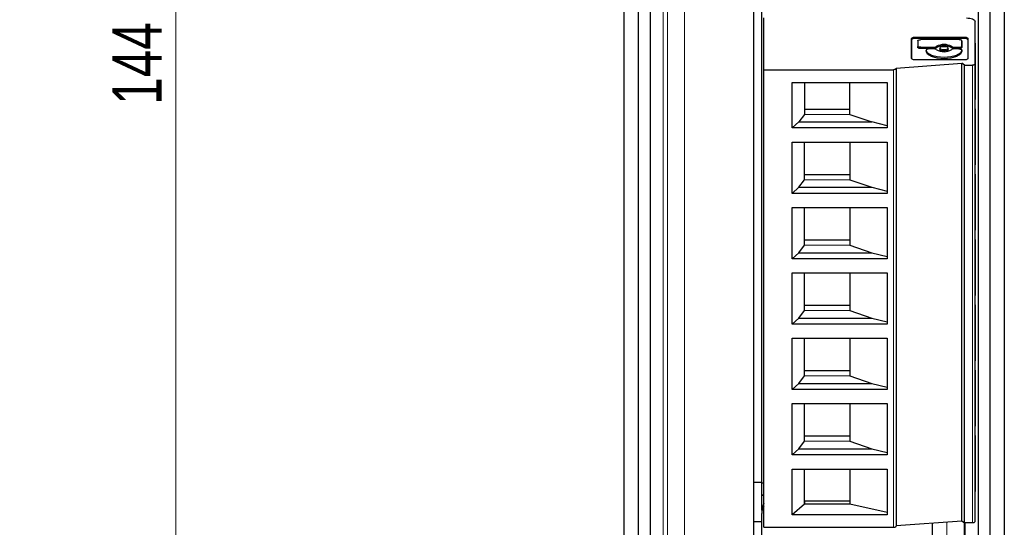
# Model space of a CAD drawing. Header units: millimetres. Extents: x 17 to 414, y 5 to 292.
# Tile 31 of 53: x 140 to 210, y 177 to 213. Entities that reach past the tile are written whole.
import ezdxf

# ---------------------------------------------------------------- set-up
doc = ezdxf.new("R2010")
doc.units = ezdxf.units.MM
doc.styles.add('SLDTEXTSTYLE0', font='TXT', dxfattribs={"width": 0.75})
doc.dimstyles.new('SLDDIMSTYLE0', dxfattribs={"dimtxt": 3.5, "dimasz": 3, "dimexe": 0, "dimexo": 0.0625, "dimgap": 0.875, "dimtad": 1, "dimdec": 1, "dimrnd": 1e-09, "dimzin": 12, "dimdsep": 46, "dimtxsty": 'SLDTEXTSTYLE0', "dimsah": 1, "dimcen": 0.09, "dimadec": 0, "dimazin": 3, "dimtfac": 1, "dimtdec": 1, "dimtofl": 0, "dimtmove": 0, "dimatfit": 3, "dimfxl": 1, "dimfrac": 2, "dimtolj": 1, "dimtzin": 12, "dimarcsym": 0})

# ---------------------------------------------------------------- blocks, each defined once
blk = doc.blocks.new('_D')
at = {"color": 7, "linetype": 'Continuous', "lineweight": 0}
for p, q in [((118.216, 282.928), (152.227, 282.928)), ((151.226, 138.917), (151.227, 282.928)), ((124.526, 138.917), (152.226, 138.917))]:
    blk.add_line(p, q, dxfattribs=at)
at = {"color": 7, "linetype": 'Continuous', "lineweight": 18}
for points in [[(151.227, 282.928), (150.777, 279.928), (151.677, 279.928)], [(151.226, 138.917), (151.676, 141.917), (150.776, 141.917)]]:
    blk.add_solid(points, dxfattribs=at)
at = {"color": 7, "linetype": 'Continuous', "lineweight": 18, "insert": (146.715, 207.043), "char_height": 3.5, "attachment_point": 1, "rotation": 89.99995, "style": 'SLDTEXTSTYLE0'}
blk.add_mtext('144', dxfattribs=at)

msp = doc.modelspace()

# ---------------------------------------------------------------- linework, layer by layer
at = {"color": 8, "linetype": 'Continuous', "lineweight": 18}
for p, q in [((187.354, 231.473), (187.354, 147.892)), ((185.847, 231.184), (185.847, 147.603)), ((186.138, 231.283), (186.138, 147.702)), ((203.482, 211.645), (203.482, 211.737)), ((203.763, 211.76), (203.763, 211.851)), ((205.232, 211.084), (205.232, 211.176)), ((206.328, 211.176), (206.328, 211.084)), ((207.049, 211.122), (207.049, 211.213)), ((207.201, 211.76), (207.201, 211.851)), ((204.126, 211.036), (204.126, 211.127)), ((205.043, 211.127), (205.043, 211.036)), ((206.518, 211.036), (206.518, 211.127)), ((206.838, 211.127), (206.838, 211.036)), ((207.791, 209.86), (207.791, 177.374)), ((207.982, 209.941), (207.982, 177.455)), ((202.182, 177.047), (202.182, 209.532)), ((202.382, 177.128), (202.382, 209.614)), ((195.882, 206.363), (199.082, 206.363)), ((195.882, 201.722), (199.082, 201.722)), ((195.882, 197.081), (199.082, 197.081)), ((195.882, 192.44), (199.082, 192.44)), ((195.882, 187.8), (199.082, 187.8)), ((195.882, 183.159), (199.082, 183.159)), ((205.973, 177.426), (205.973, 147.816)), ((207.206, 177.382), (207.206, 147.626)), ((207.276, 177.365), (207.276, 147.603))]:
    msp.add_line(p, q, dxfattribs=at)
at = {"color": 7, "linetype": 'Continuous', "lineweight": 25}
for p, q in [((192.262, 231.543), (192.262, 155.644)), ((183.062, 147.819), (183.062, 231.401)), ((184.062, 230.994), (184.062, 147.412)), ((184.905, 230.993), (184.905, 147.424)), ((208.218, 147.424), (208.218, 230.993)), ((209.062, 147.412), (209.062, 230.994)), ((210.062, 231.401), (210.062, 147.819)), ((192.842, 180.2), (192.842, 214.513)), ((192.982, 209.532), (192.982, 213.205)), ((207.982, 209.941), (207.982, 212.961)), ((207.982, 180.475), (207.982, 212.961)), ((203.482, 210.338), (203.482, 211.737)), ((203.482, 211.645), (203.482, 210.338)), ((203.763, 211.851), (207.201, 211.851)), ((207.201, 211.76), (203.763, 211.76)), ((203.915, 211.58), (203.915, 211.213)), ((203.915, 211.213), (203.915, 211.122)), ((206.838, 211.666), (204.126, 211.666)), ((207.049, 211.213), (207.049, 211.58)), ((207.049, 211.58), (207.049, 211.489)), ((207.049, 211.489), (207.049, 211.122)), ((207.482, 211.737), (207.482, 210.338)), ((207.482, 211.737), (207.482, 211.645)), ((204.126, 211.127), (205.043, 211.127)), ((205.043, 211.036), (204.126, 211.036)), ((204.512, 210.922), (204.512, 210.915)), ((204.512, 210.915), (204.512, 210.824)), ((205.043, 211.008), (204.723, 211.008)), ((205.476, 211.067), (205.476, 210.976)), ((206.085, 210.976), (206.085, 211.067)), ((206.518, 211.127), (206.838, 211.127)), ((206.838, 211.036), (206.518, 211.036)), ((206.838, 211.008), (206.518, 211.008)), ((207.049, 210.915), (207.049, 210.922)), ((207.049, 210.922), (207.049, 210.83)), ((207.049, 210.824), (207.049, 210.915)), ((207.049, 210.83), (207.049, 210.824)), ((202.382, 209.654), (207.035, 209.988)), ((207.201, 210.224), (203.763, 210.224)), ((207.232, 209.85), (207.035, 209.988)), ((207.035, 177.502), (207.035, 209.988)), ((207.232, 209.85), (207.791, 209.86)), ((207.232, 177.364), (207.232, 209.85)), ((192.982, 209.532), (202.182, 209.532)), ((192.982, 177.047), (192.982, 209.532)), ((202.382, 209.614), (202.382, 209.654)), ((202.382, 209.654), (202.382, 177.169)), ((194.999, 208.636), (201.732, 208.636)), ((194.999, 205.396), (194.999, 208.636)), ((195.882, 208.636), (195.882, 206.363)), ((195.882, 208.636), (195.882, 206.74)), ((199.082, 206.363), (199.082, 208.636)), ((201.732, 208.636), (201.732, 205.396)), ((195.882, 206.363), (195.46, 205.824)), ((195.882, 206.74), (195.882, 206.363)), ((195.882, 206.74), (199.082, 206.74)), ((199.082, 206.363), (200.647, 205.824)), ((194.999, 205.396), (195.46, 205.824)), ((195.46, 205.824), (200.647, 205.824)), ((201.732, 205.554), (200.647, 205.824)), ((201.732, 205.396), (194.999, 205.396)), ((194.999, 204.387), (201.732, 204.387)), ((194.999, 200.756), (194.999, 204.387)), ((195.882, 201.722), (195.882, 204.387)), ((195.882, 202.099), (195.882, 204.387)), ((199.082, 204.387), (199.082, 201.722)), ((201.732, 204.387), (201.732, 200.756)), ((195.882, 201.722), (195.882, 202.099)), ((195.882, 202.099), (199.082, 202.099)), ((195.46, 201.184), (195.882, 201.722)), ((199.082, 201.722), (200.647, 201.184)), ((194.999, 200.756), (195.46, 201.184)), ((201.732, 200.756), (194.999, 200.756)), ((195.46, 201.184), (200.647, 201.184)), ((200.647, 201.184), (201.732, 200.913)), ((194.999, 199.746), (201.732, 199.746)), ((194.999, 196.115), (194.999, 199.746)), ((195.882, 197.081), (195.882, 199.746)), ((195.882, 197.458), (195.882, 199.746)), ((199.082, 199.746), (199.082, 197.081)), ((201.732, 199.746), (201.732, 196.115)), ((195.882, 197.081), (195.882, 197.458)), ((195.882, 197.458), (199.082, 197.458)), ((194.999, 196.115), (195.46, 196.543)), ((195.46, 196.543), (195.882, 197.081)), ((195.46, 196.543), (200.647, 196.543)), ((199.082, 197.081), (200.647, 196.543)), ((200.647, 196.543), (201.732, 196.272)), ((201.732, 196.115), (194.999, 196.115)), ((194.999, 195.105), (201.732, 195.105)), ((194.999, 191.474), (194.999, 195.105)), ((195.882, 192.44), (195.882, 195.105)), ((195.882, 192.817), (195.882, 195.105)), ((199.082, 195.105), (199.082, 192.44)), ((201.732, 195.105), (201.732, 191.474)), ((195.46, 191.902), (195.882, 192.44)), ((195.882, 192.44), (195.882, 192.817)), ((195.882, 192.817), (199.082, 192.817)), ((199.082, 192.44), (200.647, 191.902)), ((194.999, 191.474), (195.46, 191.902)), ((195.46, 191.902), (200.647, 191.902)), ((200.647, 191.902), (201.732, 191.631)), ((201.732, 191.474), (194.999, 191.474)), ((194.999, 190.464), (201.732, 190.464)), ((194.999, 186.833), (194.999, 190.464)), ((195.882, 187.8), (195.882, 190.464)), ((195.882, 188.177), (195.882, 190.464)), ((199.082, 190.464), (199.082, 187.8)), ((201.732, 190.464), (201.732, 186.833)), ((195.882, 187.8), (195.882, 188.177)), ((195.882, 188.177), (199.082, 188.177)), ((195.46, 187.261), (195.882, 187.8)), ((199.082, 187.8), (200.647, 187.261)), ((194.999, 186.833), (195.46, 187.261)), ((201.732, 186.833), (194.999, 186.833)), ((195.46, 187.261), (200.647, 187.261)), ((200.647, 187.261), (201.732, 186.991)), ((194.999, 185.824), (201.732, 185.824)), ((194.999, 182.192), (194.999, 185.824)), ((195.882, 183.159), (195.882, 185.824)), ((195.882, 183.536), (195.882, 185.824)), ((199.082, 185.824), (199.082, 183.159)), ((201.732, 185.824), (201.732, 182.192)), ((195.882, 183.159), (195.882, 183.536)), ((195.882, 183.536), (199.082, 183.536)), ((194.999, 182.192), (195.46, 182.62)), ((195.46, 182.62), (195.882, 183.159)), ((195.46, 182.62), (200.647, 182.62)), ((199.082, 183.159), (200.647, 182.62)), ((200.647, 182.62), (201.732, 182.35)), ((201.732, 182.192), (194.999, 182.192)), ((194.999, 181.183), (201.732, 181.183)), ((194.999, 177.943), (194.999, 181.183)), ((195.882, 178.688), (195.882, 181.183)), ((195.882, 178.895), (195.882, 181.183)), ((199.082, 181.183), (199.082, 178.688)), ((201.732, 181.183), (201.732, 177.943)), ((207.982, 177.455), (207.982, 180.475)), ((192.262, 180.246), (192.842, 180.246)), ((192.842, 179.314), (192.842, 180.246)), ((192.842, 180.2), (192.982, 180.2)), ((192.842, 179.395), (192.842, 179.314)), ((192.982, 179.314), (192.842, 179.314)), ((192.842, 178.263), (192.842, 179.314)), ((195.882, 178.688), (194.999, 177.943)), ((195.882, 178.895), (195.882, 178.688)), ((199.082, 178.895), (195.882, 178.895)), ((199.082, 178.688), (195.882, 178.688)), ((201.732, 178.086), (199.082, 178.688)), ((192.841, 152.069), (192.841, 178.015)), ((201.732, 177.943), (194.999, 177.943)), ((192.262, 177.462), (192.841, 177.462)), ((192.262, 177.45), (192.841, 177.45)), ((192.982, 177.047), (202.182, 177.047)), ((202.382, 177.169), (207.035, 177.502)), ((202.382, 177.169), (202.382, 177.128)), ((204.957, 149.32), (204.957, 177.353)), ((207.035, 177.502), (207.232, 177.364)), ((207.791, 177.374), (207.232, 177.364))]:
    msp.add_line(p, q, dxfattribs=at)
at = {"color": 7, "linetype": 'Continuous', "lineweight": 25, "flags": 128}
for points in [[(207.382, 213.205), (207.499, 213.2), (207.611, 213.187), (207.715, 213.164), (207.806, 213.134), (207.881, 213.097), (207.936, 213.055), (207.97, 213.009), (207.982, 212.961)], [(203.482, 211.737), (203.487, 211.759), (203.503, 211.78), (203.529, 211.8), (203.564, 211.817), (203.607, 211.832), (203.655, 211.842), (203.708, 211.849), (203.763, 211.851)], [(203.763, 211.76), (203.708, 211.757), (203.655, 211.751), (203.607, 211.74), (203.564, 211.726), (203.529, 211.709), (203.503, 211.689), (203.487, 211.668), (203.482, 211.645)], [(203.915, 211.58), (203.919, 211.597), (203.931, 211.613), (203.951, 211.628), (203.977, 211.641), (204.009, 211.651), (204.045, 211.659), (204.085, 211.664), (204.126, 211.666)], [(204.126, 211.127), (204.085, 211.129), (204.045, 211.134), (204.009, 211.142), (203.977, 211.152), (203.951, 211.165), (203.931, 211.18), (203.919, 211.196), (203.915, 211.213)], [(205.78, 210.944), (205.664, 210.953), (205.565, 210.98), (205.499, 211.02), (205.476, 211.067), (205.499, 211.115), (205.565, 211.155), (205.664, 211.182), (205.78, 211.191), (205.897, 211.182), (205.996, 211.155), (206.062, 211.115), (206.085, 211.067), (206.062, 211.02), (205.996, 210.98), (205.897, 210.953), (205.78, 210.944)], [(207.049, 211.58), (207.044, 211.597), (207.032, 211.613), (207.013, 211.628), (206.987, 211.641), (206.955, 211.651), (206.918, 211.659), (206.879, 211.664), (206.838, 211.666)], [(206.838, 211.127), (206.879, 211.129), (206.918, 211.134), (206.955, 211.142), (206.987, 211.152), (207.013, 211.165), (207.032, 211.18), (207.044, 211.196), (207.049, 211.213)], [(207.201, 211.851), (207.256, 211.849), (207.308, 211.842), (207.357, 211.832), (207.4, 211.817), (207.435, 211.8), (207.46, 211.78), (207.476, 211.759), (207.482, 211.737)], [(207.482, 211.645), (207.476, 211.668), (207.46, 211.689), (207.435, 211.709), (207.4, 211.726), (207.357, 211.74), (207.308, 211.751), (207.256, 211.757), (207.201, 211.76)], [(207.982, 211.248), (207.982, 211.406), (207.982, 211.388), (207.982, 211.196), (207.982, 210.845), (207.982, 210.368), (207.982, 209.807), (207.982, 209.211), (207.982, 208.634), (207.982, 208.127), (207.982, 207.735), (207.982, 207.493), (207.982, 207.421), (207.982, 207.528), (207.982, 207.802), (207.982, 208.221), (207.982, 208.746), (207.982, 209.331), (207.982, 209.924), (207.982, 210.472), (207.982, 210.927), (207.982, 211.248)], [(204.126, 211.036), (204.085, 211.038), (204.045, 211.042), (204.009, 211.05), (203.977, 211.061), (203.951, 211.074), (203.931, 211.089), (203.919, 211.105), (203.915, 211.122)], [(204.723, 211.008), (204.682, 211.006), (204.642, 211.001), (204.606, 210.993), (204.574, 210.982), (204.548, 210.969), (204.528, 210.955), (204.516, 210.939), (204.512, 210.922)], [(207.049, 210.915), (206.952, 210.718), (206.677, 210.55), (206.266, 210.438), (205.78, 210.399), (205.295, 210.438), (204.884, 210.55), (204.609, 210.718), (204.512, 210.915)], [(207.049, 210.824), (206.952, 210.626), (206.677, 210.459), (206.266, 210.347), (205.78, 210.308), (205.295, 210.347), (204.884, 210.459), (204.609, 210.626), (204.512, 210.824)], [(205.78, 210.852), (205.664, 210.862), (205.565, 210.888), (205.499, 210.929), (205.476, 210.976)], [(206.085, 210.976), (206.062, 210.929), (205.996, 210.888), (205.897, 210.862), (205.78, 210.852)], [(207.049, 211.122), (207.044, 211.105), (207.032, 211.089), (207.013, 211.074), (206.987, 211.061), (206.955, 211.05), (206.918, 211.042), (206.879, 211.038), (206.838, 211.036)], [(206.838, 211.008), (206.879, 211.006), (206.918, 211.001), (206.955, 210.993), (206.987, 210.982), (207.013, 210.969), (207.032, 210.955), (207.044, 210.939), (207.049, 210.922)], [(203.763, 210.224), (203.708, 210.226), (203.655, 210.233), (203.607, 210.243), (203.564, 210.258), (203.529, 210.275), (203.503, 210.295), (203.487, 210.316), (203.482, 210.338)], [(207.482, 210.338), (207.476, 210.316), (207.46, 210.295), (207.435, 210.275), (207.4, 210.258), (207.357, 210.243), (207.308, 210.233), (207.256, 210.226), (207.201, 210.224)], [(207.982, 209.941), (207.978, 209.925), (207.967, 209.91), (207.95, 209.897), (207.926, 209.885), (207.897, 209.874), (207.864, 209.867), (207.828, 209.862), (207.791, 209.86)], [(202.382, 209.614), (202.378, 209.598), (202.367, 209.583), (202.348, 209.569), (202.323, 209.556), (202.293, 209.546), (202.258, 209.539), (202.221, 209.534), (202.182, 209.532)], [(207.982, 206.607), (207.982, 206.765), (207.982, 206.748), (207.982, 206.555), (207.982, 206.204), (207.982, 205.727), (207.982, 205.166), (207.982, 204.571), (207.982, 203.994), (207.982, 203.487), (207.982, 203.094), (207.982, 202.852), (207.982, 202.781), (207.982, 202.887), (207.982, 203.162), (207.982, 203.58), (207.982, 204.105), (207.982, 204.69), (207.982, 205.283), (207.982, 205.831), (207.982, 206.286), (207.982, 206.607)], [(207.982, 201.966), (207.982, 202.125), (207.982, 202.107), (207.982, 201.914), (207.982, 201.564), (207.982, 201.087), (207.982, 200.525), (207.982, 199.93), (207.982, 199.353), (207.982, 198.846), (207.982, 198.453), (207.982, 198.211), (207.982, 198.14), (207.982, 198.246), (207.982, 198.521), (207.982, 198.939), (207.982, 199.464), (207.982, 200.049), (207.982, 200.642), (207.982, 201.19), (207.982, 201.645), (207.982, 201.966)], [(207.982, 197.325), (207.982, 197.484), (207.982, 197.466), (207.982, 197.273), (207.982, 196.923), (207.982, 196.446), (207.982, 195.885), (207.982, 195.289), (207.982, 194.712), (207.982, 194.205), (207.982, 193.813), (207.982, 193.57), (207.982, 193.499), (207.982, 193.605), (207.982, 193.88), (207.982, 194.298), (207.982, 194.823), (207.982, 195.408), (207.982, 196.001), (207.982, 196.549), (207.982, 197.004), (207.982, 197.325)], [(207.982, 192.684), (207.982, 192.843), (207.982, 192.825), (207.982, 192.632), (207.982, 192.282), (207.982, 191.805), (207.982, 191.244), (207.982, 190.648), (207.982, 190.071), (207.982, 189.564), (207.982, 189.172), (207.982, 188.929), (207.982, 188.858), (207.982, 188.965), (207.982, 189.239), (207.982, 189.658), (207.982, 190.183), (207.982, 190.768), (207.982, 191.36), (207.982, 191.909), (207.982, 192.363), (207.982, 192.684)], [(207.982, 188.044), (207.982, 188.202), (207.982, 188.184), (207.982, 187.992), (207.982, 187.641), (207.982, 187.164), (207.982, 186.603), (207.982, 186.007), (207.982, 185.43), (207.982, 184.923), (207.982, 184.531), (207.982, 184.289), (207.982, 184.217), (207.982, 184.324), (207.982, 184.598), (207.982, 185.017), (207.982, 185.542), (207.982, 186.127), (207.982, 186.72), (207.982, 187.268), (207.982, 187.723), (207.982, 188.044)], [(207.982, 183.403), (207.982, 183.561), (207.982, 183.544), (207.982, 183.351), (207.982, 183), (207.982, 182.523), (207.982, 181.962), (207.982, 181.367), (207.982, 180.79), (207.982, 180.282), (207.982, 179.89), (207.982, 179.648), (207.982, 179.577), (207.982, 179.683), (207.982, 179.958), (207.982, 180.376), (207.982, 180.901), (207.982, 181.486), (207.982, 182.079), (207.982, 182.627), (207.982, 183.082), (207.982, 183.403)], [(202.182, 177.047), (202.221, 177.048), (202.258, 177.053), (202.293, 177.06), (202.323, 177.07), (202.348, 177.083), (202.367, 177.097), (202.378, 177.112), (202.382, 177.128)], [(207.791, 177.374), (207.828, 177.376), (207.864, 177.381), (207.897, 177.389), (207.926, 177.399), (207.95, 177.411), (207.967, 177.425), (207.978, 177.44), (207.982, 177.455)]]:
    msp.add_lwpolyline(points, dxfattribs=at)
at = {"color": 7, "linetype": 'Continuous', "lineweight": 25}
for centre, radius, start, end in [((205.062, 211.446), 0.32, 266.46377, 302.11775), ((205.78, 210.233), 1.09, 59.82092, 120.17909), ((205.78, 210.142), 1.09, 59.82092, 120.17909), ((206.498, 211.446), 0.32, 237.88225, 273.53624), ((205.062, 211.355), 0.32, 266.46377, 302.11775), ((205.062, 210.689), 0.32, 57.88225, 93.53624), ((205.78, 211.901), 1.09, 239.82092, 300.17909), ((206.498, 211.355), 0.32, 237.88225, 273.53624), ((206.498, 210.689), 0.32, 86.46377, 122.11775), ((193.865, 178.012), 1.024, 149.58088, 179.82873), ((193.868, 178.214), 1.027, 149.60786, 177.27303), ((193.843, 178.219), 1.002, 177.43952, 179.99992)]:
    msp.add_arc(centre, radius, start, end, dxfattribs=at)

# ---------------------------------------------------------------- dimensions: what is measured, and where the dimension line sits
at = {"color": 7, "linetype": 'Continuous', "lineweight": 18}
dim = msp.add_linear_dim(base=(151.227, 282.928), p1=(123.526, 138.917), p2=(117.216, 282.928), angle=89.99995, dimstyle='SLDDIMSTYLE0', dxfattribs=at)
dim.commit()
dim.dimension.update_dxf_attribs({"geometry": '_D', "text_midpoint": (151.226, 210.923), "dimtype": 160})

doc.saveas('drawing.dxf')
